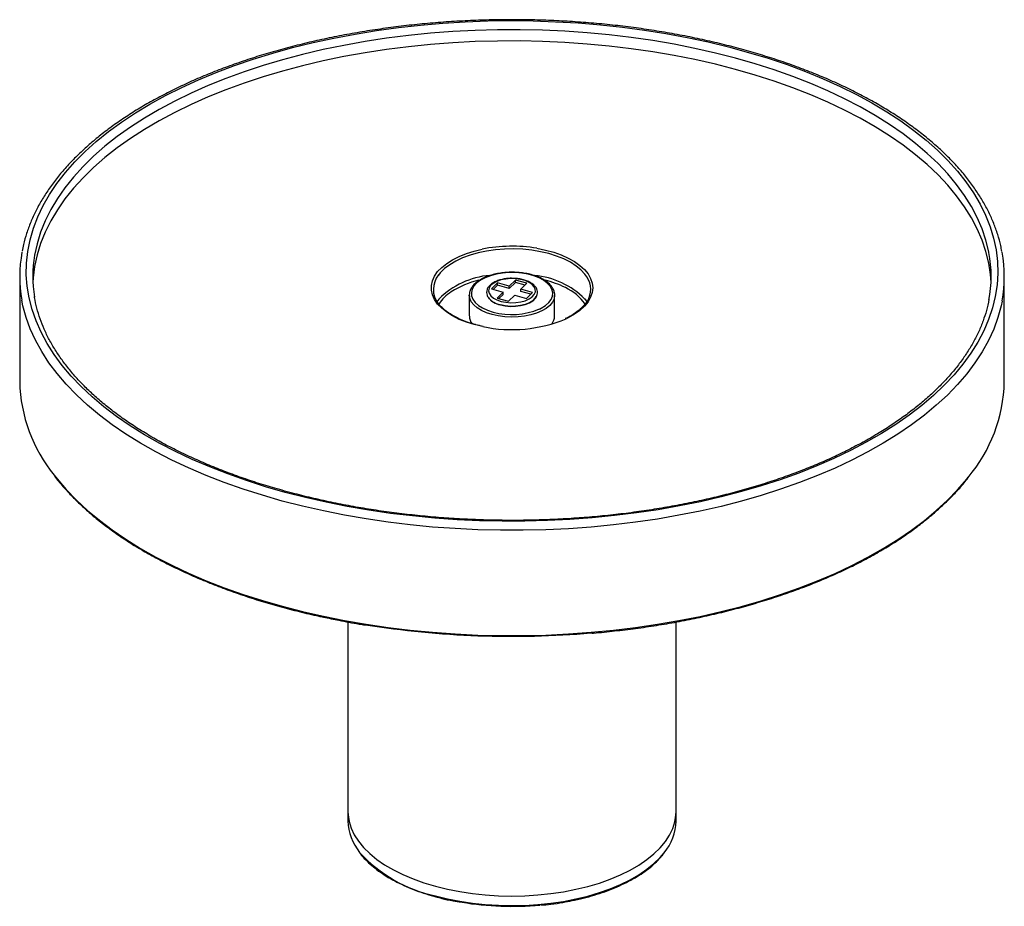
# Paper-space layout '_Trimétrica' of a CAD drawing. Header units: millimetres. Extents: x -75 to 75, y -13 to 122.
import ezdxf

# ---------------------------------------------------------------- set-up
doc = ezdxf.new("R2010")
doc.units = ezdxf.units.MM

psp = doc.layouts.new('_Trimétrica')

# ---------------------------------------------------------------- linework, layer by layer
at = {"color": 7, "linetype": 'Continuous', "lineweight": 25}
for p, q in [((-75, 83.15), (-75, 67.12)), ((0.52, 82.61), (-0.42, 81.7)), ((2.28, 82.13), (0.52, 82.61)), ((0.52, 82.27), (0.52, 82.61)), ((75, 67.12), (75, 83.15)), ((-2.19, 82.18), (-3.12, 81.27)), ((-3.12, 81.27), (-1.35, 80.79)), ((-2.19, 81.84), (-2.85, 81.19)), ((-0.42, 81.7), (-2.19, 82.18)), ((-2.19, 81.84), (-2.19, 82.18)), ((-0.42, 81.36), (-2.19, 81.84)), ((0.52, 82.27), (-0.42, 81.36)), ((-0.42, 81.36), (-0.42, 81.7)), ((2.01, 81.86), (0.52, 82.27)), ((1.35, 81.22), (2.28, 82.13)), ((3.12, 80.74), (1.35, 81.22)), ((1.35, 80.87), (1.35, 81.22)), ((-6.5, 80.32), (-6.5, 77.15)), ((-6.48, 80.06), (-6.5, 80.32)), ((-1.35, 80.79), (-2.28, 79.88)), ((-2.28, 79.88), (-0.52, 79.4)), ((-1.35, 80.44), (-2.01, 79.8)), ((-1.35, 80.44), (-1.35, 80.79)), ((-0.52, 79.4), (0.42, 80.31)), ((0.42, 80.31), (2.19, 79.83)), ((2.85, 80.47), (1.35, 80.87)), ((2.19, 79.83), (3.12, 80.74)), ((6.48, 80.57), (6.5, 80.32)), ((6.5, 77.15), (6.5, 80.32)), ((-25, 30.57), (-25, 0.26)), ((25, 0.26), (25, 30.56))]:
    psp.add_line(p, q, dxfattribs=at)
at = {"color": 7, "linetype": 'Continuous', "lineweight": 25, "flags": 128}
for points in [[(-34.54, 50.29), (-37.54, 51.16), (-40.47, 52.09), (-43.31, 53.1), (-46.05, 54.17), (-48.7, 55.31), (-51.24, 56.5), (-53.67, 57.76), (-55.98, 59.08), (-58.17, 60.44), (-60.23, 61.86), (-62.17, 63.33), (-63.97, 64.84), (-65.63, 66.4), (-67.15, 67.99), (-68.52, 69.61), (-69.75, 71.27), (-70.82, 72.96), (-71.75, 74.67), (-72.51, 76.4), (-73.12, 78.14), (-73.57, 79.9), (-73.86, 81.67), (-73.99, 83.44), (-73.96, 85.21), (-73.77, 86.98), (-73.42, 88.75), (-72.92, 90.5), (-72.25, 92.24), (-71.43, 93.97), (-70.45, 95.67), (-69.32, 97.34), (-68.04, 98.99), (-66.61, 100.6), (-65.04, 102.18), (-63.33, 103.72), (-61.48, 105.22), (-59.5, 106.67), (-57.38, 108.07), (-55.15, 109.42), (-52.79, 110.71), (-50.32, 111.95), (-47.74, 113.12), (-45.06, 114.23), (-42.28, 115.28), (-39.41, 116.26), (-36.45, 117.17), (-33.42, 118.01), (-30.31, 118.77), (-27.14, 119.46), (-23.9, 120.07), (-20.62, 120.61), (-17.29, 121.06), (-13.93, 121.43), (-10.53, 121.73), (-7.11, 121.94), (-3.68, 122.07), (-0.23, 122.12), (3.21, 122.08), (6.65, 121.96), (10.07, 121.76), (13.47, 121.48), (16.84, 121.12), (20.17, 120.67), (23.46, 120.15), (26.7, 119.55), (29.89, 118.87), (33, 118.11), (36.05, 117.29), (39.02, 116.39), (41.9, 115.42), (44.69, 114.38), (47.39, 113.28), (49.98, 112.11), (52.47, 110.88), (54.84, 109.59), (57.09, 108.25), (59.22, 106.86), (61.22, 105.41), (63.09, 103.92), (64.82, 102.39), (66.41, 100.82), (67.86, 99.21), (69.16, 97.57), (70.31, 95.89), (71.3, 94.2), (72.15, 92.48), (72.84, 90.74), (73.36, 88.99), (73.74, 87.22), (73.95, 85.45), (74, 83.68), (73.89, 81.91), (73.62, 80.14), (73.19, 78.38), (72.6, 76.63), (71.86, 74.9), (70.96, 73.19), (69.9, 71.5), (68.7, 69.84), (67.34, 68.21), (65.84, 66.61), (64.2, 65.05), (62.42, 63.53), (60.5, 62.06), (58.46, 60.63), (56.28, 59.26), (53.98, 57.94), (51.57, 56.67), (49.05, 55.46), (46.42, 54.32), (43.68, 53.24), (40.86, 52.23), (37.94, 51.28), (34.95, 50.41), (31.87, 49.61), (28.73, 48.88), (25.53, 48.23), (22.27, 47.66), (18.96, 47.16), (15.61, 46.75), (12.23, 46.41), (8.82, 46.16), (5.39, 45.99), (1.95, 45.9), (-1.49, 45.9), (-4.93, 45.97), (-8.36, 46.13), (-11.77, 46.37), (-15.16, 46.7), (-18.51, 47.1), (-21.82, 47.58), (-25.09, 48.15), (-28.3, 48.79), (-31.45, 49.5), (-34.54, 50.29)], [(72.98, 82.29), (72.89, 83.45), (72.63, 85.21), (72.21, 86.95), (71.63, 88.69), (70.89, 90.41), (69.99, 92.11), (68.94, 93.79), (67.74, 95.44), (66.39, 97.06), (64.9, 98.65), (63.26, 100.2), (61.48, 101.7), (59.57, 103.16), (57.52, 104.58), (55.35, 105.94), (53.06, 107.25), (50.65, 108.5), (48.13, 109.7), (45.51, 110.83), (42.78, 111.89), (39.96, 112.89), (37.06, 113.82), (34.07, 114.68), (31.01, 115.47), (27.87, 116.18), (24.68, 116.81), (21.43, 117.37), (18.14, 117.85), (14.8, 118.25), (11.44, 118.56), (8.05, 118.8), (4.64, 118.95), (1.22, 119.02), (-2.21, 119.01), (-5.62, 118.92), (-9.03, 118.74), (-12.42, 118.48), (-15.77, 118.14), (-19.1, 117.72), (-22.38, 117.22), (-25.61, 116.64), (-28.79, 115.98), (-31.9, 115.25), (-34.94, 114.44), (-37.91, 113.56), (-40.79, 112.61), (-43.58, 111.59), (-46.28, 110.51), (-48.88, 109.36), (-51.36, 108.15), (-53.74, 106.88), (-56, 105.55), (-58.13, 104.17), (-60.13, 102.75), (-62.01, 101.27), (-63.75, 99.75), (-65.34, 98.19), (-66.8, 96.6), (-68.1, 94.97), (-69.26, 93.31), (-70.27, 91.62), (-71.12, 89.92), (-71.81, 88.19), (-72.35, 86.45), (-72.72, 84.7), (-72.94, 82.94), (-72.98, 82.29)], [(-1.67, 79.37), (-0.95, 79.23), (-0.19, 79.16), (0.59, 79.19), (1.33, 79.29), (2.01, 79.48), (2.6, 79.74), (3.07, 80.06), (3.39, 80.42), (3.56, 80.81), (3.55, 81.21), (3.39, 81.59), (3.06, 81.96), (2.59, 82.27), (2, 82.53), (1.32, 82.71), (0.57, 82.82), (-0.2, 82.84), (-0.96, 82.78), (-1.68, 82.63), (-2.32, 82.4), (-2.85, 82.11), (-3.25, 81.77), (-3.49, 81.39), (-3.58, 81), (-3.49, 80.6), (-3.24, 80.23), (-2.84, 79.88), (-2.31, 79.6), (-1.67, 79.37)], [(-11.43, 79.29), (-11.42, 79.29), (-11.12, 79.72)], [(-1.77, 78.84), (-1.04, 78.69), (-0.25, 78.62), (0.54, 78.64), (1.31, 78.74), (2.02, 78.92), (2.65, 79.17), (3.16, 79.48), (3.53, 79.85), (3.7, 80.13)], [(11.11, 79.74), (11.11, 79.74), (11.41, 79.32)], [(-2.76, 79.23), (-2.43, 79.07), (-1.77, 78.84)], [(-25, 1.71), (-24.98, 1.22), (-24.82, 0.19), (-24.51, -0.83), (-24.03, -1.84), (-23.4, -2.82), (-22.61, -3.78), (-21.68, -4.7), (-20.61, -5.58), (-19.4, -6.41), (-18.07, -7.18), (-16.62, -7.9), (-15.06, -8.56), (-13.41, -9.15), (-11.67, -9.67)], [(-25, 1.71), (-24.98, 1.22), (-24.82, 0.19), (-24.51, -0.83), (-24.03, -1.84), (-23.4, -2.82), (-22.61, -3.78), (-21.68, -4.7), (-20.61, -5.58), (-19.4, -6.41), (-18.07, -7.18), (-16.62, -7.9), (-15.06, -8.56), (-13.41, -9.15), (-11.67, -9.67)], [(-11.67, -9.67), (-9.85, -10.12), (-7.97, -10.49), (-6.04, -10.78), (-4.07, -10.99), (-2.07, -11.12), (-0.06, -11.16), (1.96, -11.12), (3.96, -11), (5.93, -10.79), (7.86, -10.51), (9.75, -10.14), (11.57, -9.7), (13.31, -9.18), (14.97, -8.6), (16.54, -7.94), (17.99, -7.23), (19.33, -6.45), (20.54, -5.62), (21.62, -4.75), (22.56, -3.83), (23.36, -2.88), (24, -1.9), (24.48, -0.89), (24.81, 0.13), (24.98, 1.17), (25, 1.71)], [(-11.67, -9.67), (-9.85, -10.12), (-7.97, -10.49), (-6.04, -10.78), (-4.07, -10.99), (-2.07, -11.12), (-0.06, -11.16), (1.96, -11.12), (3.96, -11), (5.93, -10.79), (7.86, -10.51), (9.75, -10.14), (11.57, -9.7), (13.31, -9.18), (14.97, -8.6), (16.54, -7.94), (17.99, -7.23), (19.33, -6.45), (20.54, -5.62), (21.62, -4.75), (22.56, -3.83), (23.36, -2.88), (24, -1.9), (24.48, -0.89), (24.81, 0.13), (24.98, 1.17), (25, 1.71)]]:
    psp.add_lwpolyline(points, dxfattribs=at)
at = {"color": 8, "linetype": 'Continuous', "lineweight": 25, "flags": 128}
for points in [[(72.65, 86.8), (72.63, 86.92), (72.21, 88.67), (71.63, 90.41), (70.89, 92.13), (69.99, 93.83), (68.94, 95.51), (67.74, 97.16), (66.39, 98.78), (64.9, 100.36), (63.26, 101.91), (61.48, 103.42), (59.57, 104.88), (57.52, 106.29), (55.35, 107.66), (53.06, 108.97), (50.65, 110.22), (48.13, 111.41), (45.51, 112.54), (42.78, 113.61), (39.96, 114.61), (37.06, 115.54), (34.07, 116.4), (31.01, 117.18), (27.87, 117.89), (24.68, 118.53), (21.43, 119.09), (18.14, 119.56), (14.8, 119.96), (11.44, 120.28), (8.05, 120.51), (4.64, 120.67), (1.22, 120.74), (-2.21, 120.73), (-5.62, 120.63), (-9.03, 120.45), (-12.42, 120.2), (-15.77, 119.85), (-19.1, 119.43), (-22.38, 118.93), (-25.61, 118.35), (-28.79, 117.7), (-31.9, 116.96), (-34.94, 116.16), (-37.91, 115.28), (-40.79, 114.33), (-43.58, 113.31), (-46.28, 112.22), (-48.88, 111.07), (-51.36, 109.86), (-53.74, 108.59), (-56, 107.27), (-58.13, 105.89), (-60.13, 104.46), (-62.01, 102.99), (-63.75, 101.47), (-65.34, 99.91), (-66.8, 98.31), (-68.1, 96.68), (-69.26, 95.02), (-70.27, 93.34), (-71.12, 91.63), (-71.81, 89.9), (-72.35, 88.16), (-72.72, 86.41), (-72.73, 86.4)], [(-5.74, 75.83), (-6.94, 76.2), (-8.06, 76.64), (-9.06, 77.15), (-9.95, 77.71), (-10.71, 78.32), (-11.33, 78.97), (-11.8, 79.65), (-12.12, 80.35), (-12.28, 81.07), (-12.28, 81.79), (-12.12, 82.51), (-11.8, 83.22), (-11.33, 83.9), (-10.71, 84.55), (-9.95, 85.15), (-9.06, 85.71), (-8.05, 86.22), (-6.94, 86.66), (-5.74, 87.03), (-4.54, 87.32)], [(11.41, 83.09), (11.11, 83.51), (10.51, 84.16), (9.77, 84.76), (8.89, 85.32), (7.9, 85.83), (6.79, 86.27), (5.6, 86.64), (4.33, 86.94), (3, 87.16), (1.63, 87.3), (0.24, 87.35), (-1.15, 87.33), (-2.53, 87.22), (-3.88, 87.02), (-5.17, 86.75), (-6.39, 86.4), (-7.53, 85.99), (-8.56, 85.5), (-9.48, 84.96), (-10.27, 84.37), (-10.92, 83.74), (-11.2, 83.39)], [(3.78, 87.46), (3.8, 87.46), (5.11, 87.19), (6.35, 86.86), (7.51, 86.45), (8.57, 85.97), (9.52, 85.44), (10.35, 84.86), (11.04, 84.23), (11.58, 83.56), (11.98, 82.87), (12.22, 82.15), (12.3, 81.43), (12.22, 80.71), (11.98, 80), (11.58, 79.3), (11.04, 78.64), (10.35, 78.01), (9.52, 77.42), (8.57, 76.89), (8.24, 76.73)], [(4.18, 78.21), (4.46, 78.36), (5.09, 78.75), (5.6, 79.2), (5.95, 79.68), (6.15, 80.18), (6.2, 80.7), (6.08, 81.21), (5.8, 81.7), (5.38, 82.16), (4.81, 82.59), (4.12, 82.96), (3.33, 83.27), (2.44, 83.51), (1.5, 83.67), (0.51, 83.76), (-0.49, 83.76), (-1.47, 83.68), (-2.42, 83.51), (-3.3, 83.28), (-4.1, 82.97), (-4.79, 82.6), (-5.36, 82.18), (-5.79, 81.71), (-6.07, 81.22), (-6.19, 80.71), (-6.16, 80.2), (-5.96, 79.69), (-5.61, 79.21), (-5.11, 78.77), (-4.48, 78.37), (-3.74, 78.03), (-2.89, 77.75), (-2.89, 77.75)], [(-35, 48.98), (-38.03, 49.85), (-40.97, 50.79), (-43.83, 51.8), (-46.59, 52.88), (-49.26, 54.02), (-51.82, 55.22), (-54.27, 56.48), (-56.6, 57.8), (-58.81, 59.17), (-60.9, 60.6), (-62.86, 62.07), (-64.68, 63.59), (-66.36, 65.15), (-67.91, 66.75), (-69.3, 68.38), (-70.55, 70.04), (-71.65, 71.74), (-72.6, 73.45), (-73.39, 75.19), (-74.03, 76.94), (-74.5, 78.71), (-74.68, 79.56)], [(-3.03, 77.36), (-3.9, 77.64), (-4.66, 77.98), (-5.31, 78.39), (-5.83, 78.84), (-6.21, 79.33), (-6.43, 79.84), (-6.48, 80.06)], [(6.5, 80.32), (6.5, 80.27), (6.4, 79.75), (6.15, 79.24), (5.75, 78.75), (5.2, 78.31), (4.53, 77.92), (3.74, 77.58), (2.87, 77.31), (1.92, 77.12), (0.92, 77), (-0.09, 76.97), (-1.11, 77.02), (-2.1, 77.15), (-3.03, 77.36)], [(3.71, 80.15), (3.53, 79.85), (3.16, 79.48), (2.65, 79.17), (2.02, 78.92), (1.31, 78.74), (0.54, 78.64), (-0.25, 78.62), (-1.04, 78.69), (-1.77, 78.84)], [(74.65, 79.43), (74.5, 78.68), (74.02, 76.91), (73.38, 75.16), (72.58, 73.42), (71.63, 71.7), (70.53, 70.01), (69.28, 68.35), (67.88, 66.71), (66.33, 65.12), (64.64, 63.56), (62.82, 62.04), (60.86, 60.57), (58.77, 59.15), (56.56, 57.77), (54.22, 56.46), (51.77, 55.2), (49.21, 53.99), (46.54, 52.85), (43.78, 51.78), (40.92, 50.77), (37.97, 49.83), (34.94, 48.97), (31.84, 48.17), (28.67, 47.45), (25.44, 46.81), (22.15, 46.24), (18.82, 45.75), (15.45, 45.35), (12.04, 45.02), (8.61, 44.77), (5.16, 44.61), (1.7, 44.53), (-1.77, 44.53), (-5.23, 44.61), (-8.68, 44.78), (-12.11, 45.02), (-15.51, 45.35), (-18.89, 45.76), (-22.22, 46.25), (-25.5, 46.82), (-28.73, 47.46), (-31.9, 48.19), (-35, 48.98)], [(-4.46, 75.53), (-4.46, 75.53), (-5.74, 75.83)], [(-69.74, 52.91), (-69.3, 52.35), (-67.91, 50.72), (-66.36, 49.12), (-64.68, 47.56), (-62.86, 46.04), (-60.9, 44.57), (-58.81, 43.15), (-56.6, 41.77), (-54.27, 40.45), (-51.82, 39.19), (-49.26, 37.99), (-46.59, 36.85), (-43.83, 35.77), (-40.97, 34.76), (-38.03, 33.82), (-35, 32.95), (-31.9, 32.16), (-28.73, 31.44), (-25.5, 30.79), (-22.22, 30.22), (-18.89, 29.73), (-15.51, 29.32), (-12.11, 29), (-8.68, 28.75), (-5.23, 28.58), (-1.77, 28.5), (1.7, 28.5), (5.16, 28.58), (8.61, 28.74), (12.04, 28.99), (15.45, 29.32), (18.82, 29.72), (22.15, 30.21), (25.44, 30.78), (28.67, 31.42), (31.84, 32.14), (34.94, 32.94), (37.97, 33.8), (40.92, 34.74), (43.78, 35.75), (46.54, 36.83), (49.21, 37.96), (51.77, 39.17), (54.22, 40.43), (56.56, 41.75), (58.77, 43.12), (60.86, 44.54), (62.82, 46.01), (64.64, 47.53), (66.33, 49.09), (67.88, 50.69), (69.28, 52.32), (69.49, 52.59)], [(-11.67, -11.13), (-9.85, -11.58), (-7.97, -11.95), (-6.04, -12.24), (-4.07, -12.45), (-2.07, -12.57), (-0.06, -12.62), (1.96, -12.58), (3.96, -12.46), (5.93, -12.25), (7.86, -11.97), (9.75, -11.6), (11.57, -11.16), (13.31, -10.64), (14.97, -10.05), (16.54, -9.4), (17.99, -8.68), (19.33, -7.91), (20.54, -7.08), (21.62, -6.21), (22.56, -5.29), (23.17, -4.58)]]:
    psp.add_lwpolyline(points, dxfattribs=at)
at = {"color": 7, "linetype": 'Continuous', "lineweight": 25}
for centre, radius, start, end in [((0.01, 64.58), 23.19, 80.6415, 101.3045), ((-54.93, 83.15), 20.07, 169.2774, 190.2957), ((-53.52, 83.15), 19.48, 170.3929, 189.2209), ((53.46, 83.15), 19.54, 349.3383, 10.7723), ((54.93, 83.15), 20.07, 349.3345, 10.6673), ((-8.45, 81.18), 3.53, 141.154, 217.7588), ((-2.17, 69.73), 13.17, 102.5873, 122.5564), ((1.56, 67.98), 15.02, 64.0262, 76.5859), ((8.53, 81.18), 3.46, 328.8274, 33.7003), ((-0.03, 88.23), 10.86, 254.7224, 292.7829), ((-4.46, 77.2), 2.04, 181.5701, 217.7494), ((-0.03, 96.48), 21.41, 258.0761, 292.7211), ((4.48, 77.19), 2.02, 320.7124, 358.6692), ((-51.61, 67.7), 23.4, 181.4217, 219.1859), ((51.64, 67.66), 23.37, 319.8238, 358.6565), ((0.01, 170.7), 142.32, 260.9666, 274.8468), ((-17.13, 0.48), 7.87, 181.5866, 219.3532), ((17.09, 0.49), 7.91, 320.1643, 358.3442), ((0.01, 34.27), 47, 260.6397, 275.1946)]:
    psp.add_arc(centre, radius, start, end, dxfattribs=at)
at = {"color": 8, "linetype": 'Continuous', "lineweight": 25}
for centre, radius, start, end in [((-2.33, 70.97), 12.41, 94.9407, 135.1451), ((2.33, 70.96), 12.41, 45.0008, 84.9594), ((5.15, 74.82), 7.29, 34.5735, 65.8484), ((-5.99, 75.61), 6.15, 122.0453, 147.0551), ((-1.23, 81.78), 2.99, 215.9194, 259.5083), ((-7.09, 10.25), 21.87, 222.4885, 257.9244)]:
    psp.add_arc(centre, radius, start, end, dxfattribs=at)
at = {"color": 7, "linetype": 'Continuous', "lineweight": 25}
for points, knots in [([(74.62, 86.99), (74.57, 87.28), (74.42, 88.15), (74.01, 89.57), (73.41, 91.26), (72.66, 92.94), (71.77, 94.6), (70.74, 96.23), (69.58, 97.84), (68.28, 99.43), (66.84, 100.98), (65.28, 102.49), (63.59, 103.97), (61.78, 105.41), (59.85, 106.8), (57.8, 108.15), (55.65, 109.44), (53.38, 110.69), (51.02, 111.88), (48.55, 113.02), (46, 114.09), (43.36, 115.11), (40.63, 116.07), (37.83, 116.96), (34.95, 117.79), (32.01, 118.55), (29.01, 119.24), (25.95, 119.87), (22.84, 120.42), (19.69, 120.91), (16.51, 121.32), (13.29, 121.66), (10.04, 121.92), (6.78, 122.11), (3.5, 122.23), (0.22, 122.27), (-3.07, 122.24), (-6.34, 122.13), (-9.61, 121.95), (-12.86, 121.7), (-16.08, 121.37), (-19.27, 120.97), (-22.43, 120.49), (-25.54, 119.95), (-28.61, 119.33), (-31.61, 118.65), (-34.56, 117.9), (-37.45, 117.08), (-40.26, 116.19), (-43, 115.24), (-45.65, 114.23), (-48.22, 113.17), (-50.69, 112.04), (-53.07, 110.85), (-55.35, 109.61), (-57.52, 108.32), (-59.58, 106.98), (-61.53, 105.6), (-63.36, 104.16), (-65.07, 102.69), (-66.65, 101.17), (-68.1, 99.62), (-69.43, 98.04), (-70.61, 96.42), (-71.66, 94.78), (-72.57, 93.12), (-73.34, 91.43), (-73.96, 89.73), (-74.39, 88.26), (-74.56, 87.35), (-74.62, 87.01)], [0, 0, 0, 0, 0.007438, 0.022119, 0.036828, 0.051571, 0.066351, 0.081167, 0.096018, 0.110897, 0.125801, 0.140724, 0.15566, 0.170606, 0.185557, 0.200511, 0.215465, 0.230418, 0.245369, 0.260317, 0.275261, 0.290202, 0.305139, 0.320073, 0.335003, 0.349931, 0.364856, 0.379778, 0.394698, 0.409616, 0.424532, 0.439447, 0.45436, 0.469273, 0.484185, 0.499097, 0.514008, 0.52892, 0.543832, 0.558745, 0.573659, 0.588574, 0.60349, 0.618408, 0.633328, 0.64825, 0.663175, 0.678103, 0.693034, 0.707968, 0.722906, 0.737848, 0.752794, 0.767744, 0.782698, 0.797655, 0.812615, 0.827578, 0.842541, 0.857502, 0.872458, 0.887406, 0.902341, 0.917258, 0.932152, 0.947016, 0.961846, 0.976639, 0.991393, 1, 1, 1, 1]), ([(-0.42, 83.8), (-0.71, 83.78), (-1.33, 83.75), (-2.23, 83.61), (-3.12, 83.4), (-3.93, 83.13), (-4.67, 82.78), (-5.3, 82.38), (-5.81, 81.93), (-6.2, 81.43), (-6.43, 80.9), (-6.53, 80.42), (-6.48, 80.14), (-6.46, 80.03)], [0, 0, 0, 0, 0.0870783, 0.1822501, 0.2775518, 0.3730642, 0.4688686, 0.5650209, 0.6614689, 0.7576491, 0.8524479, 0.9447927, 1, 1, 1, 1]), ([(0.08, 82.88), (0.03, 82.88), (-0.27, 82.9), (-0.82, 82.85), (-1.53, 82.73), (-2.19, 82.54), (-2.77, 82.28), (-3.26, 81.95), (-3.61, 81.58), (-3.83, 81.17), (-3.9, 80.74), (-3.82, 80.31), (-3.61, 79.91), (-3.26, 79.56), (-2.96, 79.32), (-2.75, 79.23), (-2.73, 79.22)], [0, 0, 0, 0, 0.016988, 0.100198, 0.183529, 0.267156, 0.351297, 0.436139, 0.521501, 0.596602, 0.676751, 0.753498, 0.829722, 0.908573, 0.990824, 1, 1, 1, 1]), ([(6.46, 80.6), (6.46, 80.67), (6.44, 80.91), (6.25, 81.32), (5.93, 81.8), (5.46, 82.26), (4.87, 82.67), (4.17, 83.03), (3.38, 83.33), (2.51, 83.56), (1.59, 83.72), (0.63, 83.8), (-0.04, 83.83), (-0.39, 83.8), (-0.42, 83.8)], [0, 0, 0, 0, 0.03459, 0.12595, 0.218652, 0.313601, 0.410213, 0.507483, 0.604707, 0.701721, 0.798538, 0.89522, 0.991837, 1, 1, 1, 1]), ([(1.75, 82.66), (1.63, 82.69), (1.29, 82.78), (0.72, 82.87), (0.28, 82.88), (0.08, 82.88)], [0, 0, 0, 0, 0.226922, 0.657639, 1, 1, 1, 1]), ([(3.75, 80.2), (3.76, 80.22), (3.84, 80.35), (3.89, 80.66), (3.86, 81.07), (3.68, 81.48), (3.37, 81.85), (2.94, 82.18), (2.4, 82.46), (1.97, 82.6), (1.75, 82.66)], [0, 0, 0, 0, 0.0173721, 0.1468837, 0.2840005, 0.4190919, 0.5574486, 0.702098, 0.8506107, 1, 1, 1, 1]), ([(-34.27, 50.4), (-34.77, 50.54), (-36.22, 50.94), (-38.57, 51.65), (-41.28, 52.56), (-43.91, 53.52), (-46.46, 54.55), (-48.91, 55.63), (-51.26, 56.76), (-53.52, 57.94), (-55.66, 59.18), (-57.7, 60.45), (-59.62, 61.78), (-61.43, 63.14), (-63.11, 64.54), (-64.67, 65.97), (-66.1, 67.43), (-67.4, 68.93), (-68.57, 70.45), (-69.61, 71.99), (-70.52, 73.55), (-71.28, 75.13), (-71.91, 76.73), (-72.39, 78.34), (-72.67, 79.48), (-72.74, 80.08), (-72.75, 80.14)], [0, 0, 0, 0, 0.0232162, 0.0673497, 0.1114757, 0.1555907, 0.199694, 0.2437851, 0.287864, 0.3319307, 0.3759861, 0.4200316, 0.4640695, 0.5081037, 0.552138, 0.5961783, 0.6402336, 0.6843155, 0.7284381, 0.7726187, 0.8168768, 0.8612325, 0.9057047, 0.9503073, 0.9950447, 1, 1, 1, 1]), ([(72.67, 79.67), (72.67, 79.66), (72.59, 79.1), (72.3, 78.01), (71.79, 76.39), (71.13, 74.79), (70.33, 73.2), (69.39, 71.64), (68.31, 70.09), (67.11, 68.57), (65.77, 67.08), (64.3, 65.62), (62.71, 64.19), (61, 62.8), (59.16, 61.45), (57.21, 60.14), (55.15, 58.87), (52.97, 57.65), (50.7, 56.48), (48.32, 55.36), (45.84, 54.29), (43.28, 53.28), (40.63, 52.33), (37.9, 51.44), (35.09, 50.61), (32.21, 49.85), (29.27, 49.15), (26.27, 48.52), (23.22, 47.96), (20.12, 47.47), (16.99, 47.04), (13.81, 46.69), (10.62, 46.42), (7.4, 46.21), (4.16, 46.08), (0.92, 46.02), (-2.33, 46.04), (-5.57, 46.13), (-8.8, 46.29), (-12.01, 46.53), (-15.2, 46.84), (-18.35, 47.22), (-21.47, 47.67), (-24.55, 48.19), (-27.58, 48.79), (-30.56, 49.45), (-32.78, 50), (-34, 50.33), (-34.27, 50.4)], [0, 0, 0, 0, 0.0003887, 0.0233396, 0.0462384, 0.0690734, 0.0918409, 0.1145442, 0.1371906, 0.1597897, 0.1823518, 0.2048862, 0.2274014, 0.249904, 0.2723996, 0.2948923, 0.3173847, 0.3398788, 0.3623764, 0.3848785, 0.4073858, 0.4298986, 0.4524169, 0.4749408, 0.4974699, 0.5200039, 0.5425425, 0.5650853, 0.5876319, 0.6101818, 0.6327346, 0.6552898, 0.6778471, 0.700406, 0.7229661, 0.7455269, 0.7680882, 0.7906493, 0.8132099, 0.8357695, 0.8583277, 0.880884, 0.903438, 0.9259894, 0.9485375, 0.9710821, 0.9936227, 1, 1, 1, 1]), ([(-8.7, 77.05), (-8.88, 77.14), (-9.36, 77.39), (-10.02, 77.85), (-10.67, 78.42), (-11.09, 78.85), (-11.24, 79.09), (-11.27, 79.13)], [0, 0, 0, 0, 0.1560406, 0.4201683, 0.6841034, 0.9480885, 1, 1, 1, 1]), ([(11.51, 79.49), (11.49, 79.46), (11.37, 79.22), (11.01, 78.78), (10.43, 78.19), (9.71, 77.63), (8.95, 77.15), (8.37, 76.87), (8.11, 76.75)], [0, 0, 0, 0, 0.032895, 0.236003, 0.437206, 0.637464, 0.837417, 1, 1, 1, 1]), ([(-5.66, 75.86), (-5.86, 75.92), (-6.45, 76.08), (-7.35, 76.41), (-8.16, 76.75), (-8.58, 76.98), (-8.7, 77.05)], [0, 0, 0, 0, 0.179134, 0.519988, 0.860563, 1, 1, 1, 1]), ([(-4.39, 75.56), (-4.77, 75.64), (-5.2, 75.74), (-5.61, 75.85), (-5.66, 75.86)], [0, 0, 0, 0, 0.877379, 1, 1, 1, 1]), ([(-69.7, 52.78), (-69.7, 52.78), (-69.31, 52.24), (-68.42, 51.2), (-67.02, 49.66), (-65.47, 48.16), (-63.81, 46.69), (-62.01, 45.27), (-60.1, 43.88), (-58.08, 42.54), (-55.94, 41.25), (-53.69, 40.01), (-51.34, 38.82), (-48.9, 37.69), (-46.36, 36.61), (-43.73, 35.59), (-41.02, 34.63), (-38.23, 33.73), (-35.36, 32.9), (-32.43, 32.14), (-30.21, 31.61), (-28.96, 31.35), (-28.72, 31.3)], [0, 0, 0, 0, 0.000482, 0.055247, 0.110039, 0.164851, 0.219678, 0.274515, 0.329358, 0.384204, 0.43905, 0.493895, 0.548737, 0.603576, 0.65841, 0.713241, 0.768069, 0.822892, 0.877712, 0.932528, 0.987342, 1, 1, 1, 1]), ([(12.13, 28.86), (12.22, 28.86), (13.4, 28.95), (15.64, 29.19), (18.84, 29.57), (22.01, 30.03), (25.13, 30.57), (28.2, 31.17), (31.21, 31.84), (34.17, 32.58), (37.06, 33.39), (39.89, 34.26), (42.63, 35.19), (45.3, 36.18), (47.87, 37.24), (50.36, 38.35), (52.75, 39.52), (55.03, 40.74), (57.22, 42.01), (59.29, 43.33), (61.25, 44.7), (63.09, 46.11), (64.81, 47.56), (66.41, 49.05), (67.87, 50.57), (68.88, 51.71), (69.36, 52.35), (69.44, 52.46)], [0, 0, 0, 0, 0.003769, 0.046674, 0.08958, 0.132488, 0.175397, 0.218307, 0.26122, 0.304134, 0.347052, 0.389971, 0.432894, 0.47582, 0.518749, 0.561681, 0.604617, 0.647557, 0.690499, 0.733445, 0.776392, 0.81934, 0.862288, 0.905232, 0.94817, 0.991098, 1, 1, 1, 1]), ([(-28.72, 31.3), (-27.94, 31.14), (-26.15, 30.76), (-24.03, 30.37), (-22.68, 30.16), (-22.38, 30.11)], [0, 0, 0, 0, 0.374422, 0.861263, 1, 1, 1, 1]), ([(-23.17, -4.64), (-23.14, -4.68), (-22.9, -5.03), (-22.3, -5.66), (-21.39, -6.53), (-20.34, -7.36), (-19.17, -8.14), (-17.89, -8.87), (-16.51, -9.55), (-15.04, -10.17), (-13.5, -10.73), (-12.34, -11.08), (-11.71, -11.26), (-11.61, -11.28)], [0, 0, 0, 0, 0.0132144, 0.1208927, 0.2288363, 0.3369444, 0.4451352, 0.5533499, 0.6615478, 0.7697143, 0.8778438, 0.9802422, 1, 1, 1, 1]), ([(8.1, -12.06), (8.58, -11.97), (9.66, -11.77), (11.28, -11.38), (12.94, -10.91), (14.53, -10.37), (16.03, -9.76), (17.44, -9.1), (18.76, -8.39), (19.96, -7.62), (21.06, -6.81), (22.02, -5.95), (22.7, -5.25), (23.02, -4.82), (23.11, -4.71)], [0, 0, 0, 0, 0.072296, 0.1616, 0.250929, 0.340288, 0.429681, 0.519111, 0.608581, 0.698087, 0.787621, 0.877158, 0.966652, 1, 1, 1, 1]), ([(-11.61, -11.28), (-11.31, -11.36), (-10.45, -11.59), (-9.17, -11.88), (-8.15, -12.05), (-7.74, -12.12)], [0, 0, 0, 0, 0.238114, 0.690581, 1, 1, 1, 1]), ([(4.38, -12.56), (4.9, -12.51), (6.04, -12.39), (7.28, -12.22), (7.99, -12.08), (8.1, -12.06)], [0, 0, 0, 0, 0.413314, 0.906206, 1, 1, 1, 1])]:
    psp.add_open_spline(points, degree=3, knots=knots, dxfattribs=at)

doc.saveas('drawing.dxf')
